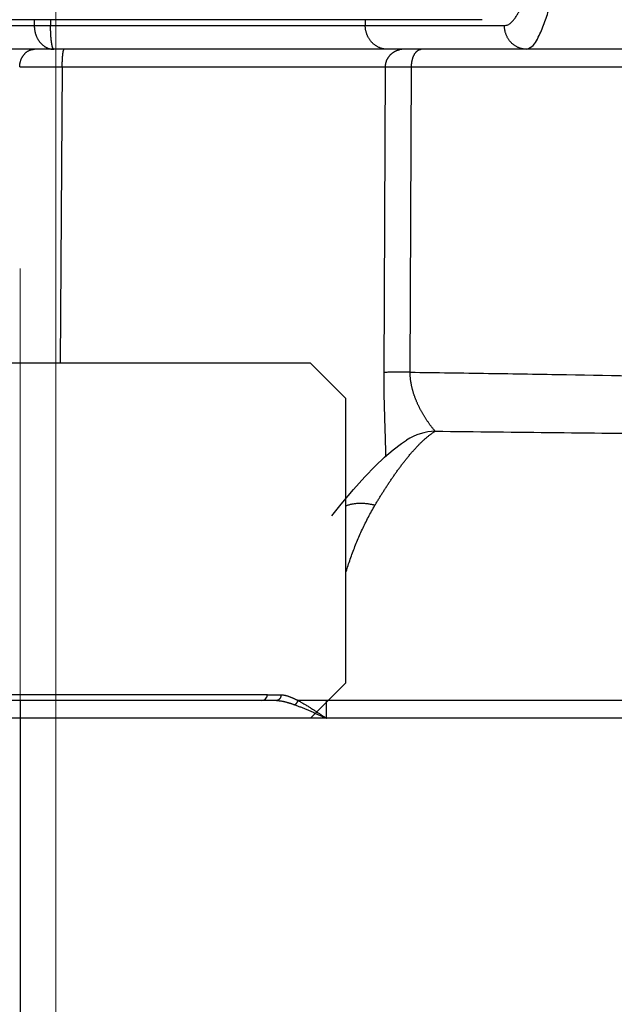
# Model space of a CAD drawing. Header units: millimetres. Extents: x 0 to 840, y 0 to 594.
# Tile 69 of 139: x 393.29 to 398.31, y 354.5 to 362.82. Entities that reach past the tile are written whole.
import ezdxf

# ---------------------------------------------------------------- set-up
doc = ezdxf.new("R2010")
doc.units = ezdxf.units.MM
doc.header["$LTSCALE"] = 0.36378
doc.linetypes.add('CENTER', pattern=[50.8, 31.75, -6.35, 6.35, -6.35])
doc.layers.add('NoLayerName_001', color=7, linetype='Continuous')
doc.styles.get("Standard").update_dxf_attribs({"font": 'txt', "bigfont": 'extfont2'})
doc.dimstyles.get("Standard").update_dxf_attribs({"dimtxt": 2.5, "dimasz": 2.5, "dimexe": 1, "dimexo": 1, "dimtad": 1, "dimdec": 3, "dimzin": 0, "dimdsep": 46, "dimtxsty": 'Standard', "dimcen": 2.5, "dimadec": 3, "dimazin": 0, "dimtfac": 0.75, "dimtdec": 3, "dimtmove": 0, "dimatfit": 3, "dimfxl": 1, "dimarcsym": 0})

# ---------------------------------------------------------------- blocks, each defined once
blk = doc.blocks.new('_OPEN30')
at = {"color": 0, "linetype": 'ByBlock', "lineweight": -2}
for p, q in [((-1, 0.267949), (0, 0)), ((0, 0), (-1, -0.267949)), ((0, 0), (-1, 0))]:
    blk.add_line(p, q, dxfattribs=at)
blk = doc.blocks.new('*D70')
at = {"layer": 'Defpoints', "color": 0}
for p in [(393.5971, 395.2247), (393.5971, 338.419), (489.1971, 324.6843)]:
    blk.add_point(p, dxfattribs=at)
at = {"layer": 'NoLayerName_001', "color": 0, "linetype": 'Continuous', "lineweight": 13}
for p, q in [((393.5971, 340.419), (393.5971, 397.2247)), ((489.1971, 326.6843), (489.1971, 397.2247)), ((486.1971, 395.2247), (396.5971, 395.2247))]:
    blk.add_line(p, q, dxfattribs=at)
at = {"layer": 'NoLayerName_001', "color": 0, "lineweight": 13, "xscale": 3, "yscale": 3, "zscale": 3, "rotation": 180}
blk.add_blockref('_OPEN30', (393.5971, 395.2247), dxfattribs=at)
at = {"layer": 'NoLayerName_001', "color": 0, "lineweight": 13, "xscale": 3, "yscale": 3, "zscale": 3}
blk.add_blockref('_OPEN30', (489.1971, 395.2247), dxfattribs=at)
at = {"layer": 'NoLayerName_001', "color": 0, "lineweight": 13, "insert": (441.3971, 400.7247), "char_height": 7, "attachment_point": 5}
blk.add_mtext('\\W0.8000;ＬＭ', dxfattribs=at)
blk = doc.blocks.new('*D71')
at = {"layer": 'Defpoints', "color": 0}
for p in [(489.1971, 408.2908), (489.1971, 338.419), (333.0971, 336.611)]:
    blk.add_point(p, dxfattribs=at)
at = {"layer": 'NoLayerName_001', "color": 0, "linetype": 'Continuous', "lineweight": 13}
for p, q in [((333.0971, 338.611), (333.0971, 410.2908)), ((489.1971, 340.419), (489.1971, 410.2908)), ((336.0971, 408.2908), (486.1971, 408.2908))]:
    blk.add_line(p, q, dxfattribs=at)
at = {"layer": 'NoLayerName_001', "color": 0, "lineweight": 13, "xscale": 3, "yscale": 3, "zscale": 3, "rotation": 180}
blk.add_blockref('_OPEN30', (333.0971, 408.2908), dxfattribs=at)
at = {"layer": 'NoLayerName_001', "color": 0, "lineweight": 13, "xscale": 3, "yscale": 3, "zscale": 3}
blk.add_blockref('_OPEN30', (489.1971, 408.2908), dxfattribs=at)
at = {"layer": 'NoLayerName_001', "color": 0, "lineweight": 13, "insert": (411.1471, 413.7908), "char_height": 7, "attachment_point": 5}
blk.add_mtext('\\W0.8000;ＬＬ', dxfattribs=at)
blk = doc.blocks.new('*D72')
at = {"layer": 'Defpoints', "color": 0}
for p in [(333.0971, 420.1604), (333.0971, 336.611), (529.1971, 287.419)]:
    blk.add_point(p, dxfattribs=at)
at = {"layer": 'NoLayerName_001', "color": 0, "linetype": 'Continuous', "lineweight": 13}
for p, q in [((333.0971, 338.611), (333.0971, 422.1604)), ((529.1971, 289.419), (529.1971, 422.1604)), ((526.1971, 420.1604), (336.0971, 420.1604))]:
    blk.add_line(p, q, dxfattribs=at)
at = {"layer": 'NoLayerName_001', "color": 0, "lineweight": 13, "xscale": 3, "yscale": 3, "zscale": 3, "rotation": 180}
blk.add_blockref('_OPEN30', (333.0971, 420.1604), dxfattribs=at)
at = {"layer": 'NoLayerName_001', "color": 0, "lineweight": 13, "xscale": 3, "yscale": 3, "zscale": 3}
blk.add_blockref('_OPEN30', (529.1971, 420.1604), dxfattribs=at)
at = {"layer": 'NoLayerName_001', "color": 0, "lineweight": 13, "insert": (431.1471, 425.6604), "char_height": 7, "attachment_point": 5}
blk.add_mtext('\\W0.8000;Ｌ', dxfattribs=at)
blk = doc.blocks.new('*D73')
at = {"layer": 'Defpoints', "color": 0}
for p in [(360.5971, 395.2247), (360.5971, 338.565), (393.5971, 338.419)]:
    blk.add_point(p, dxfattribs=at)
at = {"layer": 'NoLayerName_001', "color": 0, "linetype": 'Continuous', "lineweight": 13}
for p, q in [((360.5971, 340.565), (360.5971, 397.2247)), ((393.5971, 340.419), (393.5971, 397.2247)), ((390.5971, 395.2247), (363.5971, 395.2247))]:
    blk.add_line(p, q, dxfattribs=at)
at = {"layer": 'NoLayerName_001', "color": 0, "lineweight": 13, "xscale": 3, "yscale": 3, "zscale": 3, "rotation": 180}
blk.add_blockref('_OPEN30', (360.5971, 395.2247), dxfattribs=at)
at = {"layer": 'NoLayerName_001', "color": 0, "lineweight": 13, "xscale": 3, "yscale": 3, "zscale": 3}
blk.add_blockref('_OPEN30', (393.5971, 395.2247), dxfattribs=at)
at = {"layer": 'NoLayerName_001', "color": 0, "lineweight": 13, "insert": (377.0971, 400.7247), "char_height": 7, "attachment_point": 5}
blk.add_mtext('\\W0.8000;33', dxfattribs=at)

msp = doc.modelspace()

# ---------------------------------------------------------------- linework, layer by layer
at = {"layer": 'NoLayerName_001', "color": 7, "linetype": 'Continuous', "lineweight": 25}
for p, q in [((397.1964, 362.819), (389.3946, 362.819)), ((415.1971, 362.569), (391.4459, 362.569)), ((395.7466, 359.919), (390.8466, 359.919)), ((396.0466, 359.619), (395.7466, 359.919)), ((396.0466, 357.219), (396.0466, 359.619)), ((396.5582, 359.269), (396.5575, 359.2686)), ((395.9287, 358.6285), (395.9285, 358.6282)), ((395.7466, 356.919), (396.0466, 357.219)), ((395.4599, 357.069), (390.3471, 357.069)), ((416.1971, 356.919), (390.1971, 356.919)), ((395.7466, 356.919), (390.8466, 356.919))]:
    msp.add_line(p, q, dxfattribs=at)
at = {"layer": 'NoLayerName_001', "color": 8, "linetype": 'Continuous', "lineweight": 25}
for p, q in [((393.4147, 362.819), (393.4147, 362.769)), ((393.5524, 362.819), (393.5523, 362.7689)), ((396.2101, 362.819), (396.2101, 362.769)), ((391.3971, 362.769), (397.3852, 362.769)), ((393.2915, 362.4203), (393.6508, 362.4198)), ((393.6508, 362.4198), (393.6343, 359.919)), ((393.6508, 362.4198), (396.3804, 362.4198)), ((396.3687, 359.84), (396.3804, 362.4198)), ((396.5886, 359.8418), (396.6, 362.4203)), ((396.6, 362.4203), (409.7941, 362.4203)), ((390.9654, 357.1188), (395.3837, 357.1188)), ((393.2976, 352.419), (393.2976, 357.069)), ((395.8829, 357.069), (395.6403, 357.07)), ((395.8819, 356.919), (395.8829, 357.069)), ((410.4966, 357.069), (395.8829, 357.069))]:
    msp.add_line(p, q, dxfattribs=at)
at = {"layer": 'NoLayerName_001', "color": 8, "linetype": 'CENTER', "lineweight": 13}
msp.add_line((393.2966, 354.5976), (393.2966, 360.7191), dxfattribs=at)
at = {"layer": 'NoLayerName_001', "color": 7, "linetype": 'Continuous', "lineweight": 25}
msp.add_lwpolyline([(395.9285, 358.6282), (396.0075, 358.7281), (396.1109, 358.8514), (396.2063, 358.9577), (396.2937, 359.0482), (396.3731, 359.1238), (396.4459, 359.1869), (396.515, 359.2398), (396.5582, 359.269)], dxfattribs=at)
at = {"layer": 'NoLayerName_001', "color": 8, "linetype": 'Continuous', "lineweight": 25}
for centre, radius, start, end in [((396.5296, 362.4207), 0.1483, 90.04989, 101.31366), ((396.8153, 358.8624), 0.4811, 91.68127, 122.30619)]:
    msp.add_arc(centre, radius, start, end, dxfattribs=at)
at = {"layer": 'NoLayerName_001', "color": 7, "linetype": 'Continuous', "lineweight": 25}
msp.add_arc((395.3337, 357.119), 0.05, 270.00005, 358.43105, dxfattribs=at)
at = {"layer": 'NoLayerName_001', "color": 8, "linetype": 'Continuous', "lineweight": 25}
for points, knots in [([(397.5732, 362.569), (397.5914, 362.5802), (397.6333, 362.5965), (397.6633, 362.6564), (397.6922, 362.7128), (397.716, 362.7727), (397.7378, 362.8329), (397.7576, 362.894), (397.7758, 362.9554), (397.793, 363.0172), (397.8091, 363.0793), (397.8243, 363.1416), (397.8387, 363.2042), (397.8524, 363.2668), (397.8655, 363.3296), (397.8781, 363.3925), (397.8901, 363.4555), (397.9017, 363.5186), (397.9128, 363.5818), (397.9235, 363.645), (397.9339, 363.7083), (397.9439, 363.7716), (397.9536, 363.835), (397.9629, 363.8985), (397.972, 363.962), (397.9808, 364.0255), (397.9893, 364.0891), (397.9975, 364.1527), (398.0056, 364.2163), (398.0134, 364.2799), (398.0209, 364.3436), (398.0283, 364.4073), (398.0354, 364.4711), (398.0424, 364.5348), (398.0491, 364.5986), (398.0557, 364.6624), (398.0621, 364.7262), (398.0684, 364.79), (398.0744, 364.8539), (398.0803, 364.9177), (398.0841, 364.9603), (398.086, 364.9816)], [0, 0, 0, 0, 0.064076, 0.127931, 0.192181, 0.256277, 0.320424, 0.384562, 0.448701, 0.512836, 0.576975, 0.641121, 0.705273, 0.769426, 0.833572, 0.897711, 0.961846, 1.025978, 1.09011, 1.154242, 1.218374, 1.282506, 1.346639, 1.410773, 1.474907, 1.539041, 1.603173, 1.667306, 1.731438, 1.795569, 1.859701, 1.923833, 1.987964, 2.052096, 2.116227, 2.180359, 2.244491, 2.308622, 2.372754, 2.436885, 2.501016, 2.501016, 2.501016, 2.501016]), ([(397.3852, 362.769), (397.395, 362.7713), (397.4156, 362.7733), (397.4402, 362.7924), (397.4611, 362.814), (397.479, 362.8384), (397.495, 362.864), (397.5095, 362.8904), (397.5228, 362.9175), (397.5351, 362.9451), (397.5467, 362.9729), (397.5577, 363.001), (397.568, 363.0294), (397.5779, 363.0578), (397.5873, 363.0865), (397.5964, 363.1152), (397.6051, 363.1441), (397.6135, 363.1731), (397.6216, 363.2021), (397.6294, 363.2312), (397.637, 363.2604), (397.6444, 363.2896), (397.6516, 363.3189), (397.6586, 363.3483), (397.6654, 363.3776), (397.672, 363.407), (397.6785, 363.4365), (397.6848, 363.466), (397.6909, 363.4955), (397.6969, 363.5251), (397.7028, 363.5546), (397.7086, 363.5842), (397.7142, 363.6138), (397.7198, 363.6435), (397.7252, 363.6731), (397.7305, 363.7028), (397.7358, 363.7325), (397.7409, 363.7622), (397.7459, 363.792), (397.7509, 363.8217), (397.7541, 363.8415), (397.7557, 363.8515)], [0, 0, 0, 0, 0.030125, 0.060288, 0.090454, 0.120614, 0.150775, 0.180931, 0.211107, 0.241296, 0.271469, 0.301626, 0.331776, 0.361926, 0.392076, 0.422229, 0.452383, 0.482537, 0.51269, 0.542841, 0.572992, 0.603143, 0.633293, 0.663444, 0.693594, 0.723746, 0.753899, 0.784052, 0.814206, 0.84436, 0.874514, 0.904668, 0.934821, 0.964973, 0.995124, 1.025275, 1.055426, 1.085576, 1.115726, 1.145877, 1.176027, 1.176027, 1.176027, 1.176027]), ([(393.4147, 362.769), (393.4147, 362.7663), (393.4147, 362.7609), (393.4152, 362.7528), (393.4159, 362.7447), (393.4168, 362.7366), (393.4181, 362.7285), (393.4196, 362.7205), (393.4214, 362.7125), (393.4235, 362.7046), (393.4259, 362.6968), (393.4285, 362.6891), (393.4314, 362.6815), (393.4346, 362.674), (393.438, 362.6666), (393.4418, 362.6593), (393.4458, 362.6522), (393.4501, 362.6453), (393.4547, 362.6386), (393.4596, 362.632), (393.4647, 362.6257), (393.4701, 362.6196), (393.4758, 362.6137), (393.4818, 362.6082), (393.488, 362.6029), (393.4945, 362.5979), (393.5013, 362.5933), (393.5083, 362.589), (393.5155, 362.5851), (393.5228, 362.5816), (393.5303, 362.5784), (393.5355, 362.5767), (393.5381, 362.5758)], [0, 0, 0, 0, 0.0081302, 0.016269, 0.0244152, 0.0325673, 0.0407238, 0.0488835, 0.057045, 0.0652069, 0.0733682, 0.0815275, 0.089684, 0.0978373, 0.1059881, 0.1141374, 0.1222874, 0.1304409, 0.1385992, 0.1467598, 0.1549209, 0.1630817, 0.1712431, 0.1794072, 0.1875779, 0.195759, 0.2039461, 0.2121324, 0.2203118, 0.2284793, 0.236631, 0.244765, 0.244765, 0.244765, 0.244765]), ([(393.5805, 362.569), (393.5788, 362.5701), (393.575, 362.5717), (393.5723, 362.5773), (393.5701, 362.5827), (393.5685, 362.5882), (393.5669, 362.5938), (393.5656, 362.5995), (393.5643, 362.6052), (393.5632, 362.611), (393.5622, 362.6168), (393.5613, 362.6227), (393.5604, 362.6285), (393.5596, 362.6344), (393.5589, 362.6402), (393.5582, 362.6461), (393.5576, 362.6519), (393.5571, 362.6577), (393.5565, 362.6636), (393.556, 362.6694), (393.5556, 362.6752), (393.5552, 362.6811), (393.5548, 362.6869), (393.5545, 362.6927), (393.5541, 362.6986), (393.5539, 362.7044), (393.5536, 362.7103), (393.5533, 362.7161), (393.5531, 362.722), (393.5529, 362.7278), (393.5528, 362.7337), (393.5526, 362.7396), (393.5525, 362.7454), (393.5524, 362.7513), (393.5524, 362.7572), (393.5523, 362.763), (393.5523, 362.7669), (393.5523, 362.7689)], [0, 0, 0, 0, 0.0058321, 0.0119408, 0.0177098, 0.0234569, 0.0292516, 0.0350889, 0.0409615, 0.0468608, 0.0527767, 0.0586984, 0.0646142, 0.0705154, 0.0764028, 0.0822786, 0.0881447, 0.0940029, 0.0998553, 0.1057034, 0.1115491, 0.1173939, 0.1232395, 0.1290873, 0.1349386, 0.1407931, 0.1466504, 0.1525101, 0.1583718, 0.1642349, 0.1700991, 0.175964, 0.181829, 0.1876938, 0.1935579, 0.1994207, 0.205282, 0.205282, 0.205282, 0.205282]), ([(396.398, 362.569), (396.3947, 362.5691), (396.3879, 362.5692), (396.3778, 362.5702), (396.3678, 362.5716), (396.3578, 362.5737), (396.348, 362.5763), (396.3383, 362.5794), (396.3288, 362.5831), (396.3195, 362.5873), (396.3105, 362.592), (396.3017, 362.5972), (396.2933, 362.6029), (396.2852, 362.609), (396.2774, 362.6155), (396.27, 362.6225), (396.263, 362.6298), (396.2563, 362.6375), (396.2501, 362.6455), (396.2443, 362.6538), (396.239, 362.6625), (396.234, 362.6713), (396.2295, 362.6805), (396.2255, 362.6898), (396.2219, 362.6993), (396.2188, 362.709), (396.2161, 362.7188), (396.2139, 362.7287), (396.2122, 362.7388), (396.211, 362.7488), (396.2102, 362.7589), (396.2102, 362.7657), (396.2101, 362.769)], [0, 0, 0, 0, 0.0101052, 0.020238, 0.0303941, 0.0405683, 0.0507538, 0.0609437, 0.0711307, 0.0813088, 0.0914782, 0.1016418, 0.1118013, 0.1219574, 0.1321102, 0.1422591, 0.1524037, 0.1625453, 0.172688, 0.1828343, 0.1929859, 0.2031433, 0.2133062, 0.2234736, 0.233644, 0.2438154, 0.2539846, 0.264148, 0.274302, 0.2844424, 0.2945656, 0.3046681, 0.3046681, 0.3046681, 0.3046681]), ([(397.5732, 362.569), (397.5698, 362.5691), (397.5631, 362.5692), (397.553, 362.5702), (397.5429, 362.5716), (397.533, 362.5737), (397.5231, 362.5763), (397.5134, 362.5794), (397.5039, 362.5831), (397.4946, 362.5873), (397.4856, 362.592), (397.4769, 362.5972), (397.4684, 362.6029), (397.4603, 362.609), (397.4526, 362.6155), (397.4451, 362.6225), (397.4381, 362.6298), (397.4315, 362.6375), (397.4253, 362.6455), (397.4195, 362.6538), (397.4141, 362.6625), (397.4092, 362.6713), (397.4047, 362.6805), (397.4006, 362.6898), (397.397, 362.6993), (397.3939, 362.709), (397.3913, 362.7188), (397.3891, 362.7287), (397.3874, 362.7388), (397.3862, 362.7488), (397.3854, 362.7589), (397.3853, 362.7657), (397.3852, 362.769)], [0, 0, 0, 0, 0.0101052, 0.020238, 0.0303941, 0.0405683, 0.0507538, 0.0609437, 0.0711307, 0.0813088, 0.0914782, 0.1016418, 0.1118013, 0.1219574, 0.1321102, 0.1422591, 0.1524037, 0.1625453, 0.172688, 0.1828343, 0.1929859, 0.2031433, 0.2133062, 0.2234736, 0.233644, 0.2438154, 0.2539846, 0.264148, 0.274302, 0.2844424, 0.2945656, 0.3046681, 0.3046681, 0.3046681, 0.3046681]), ([(393.2915, 362.4203), (393.2916, 362.4227), (393.2916, 362.4275), (393.2921, 362.4346), (393.2929, 362.4417), (393.2939, 362.4488), (393.2953, 362.4558), (393.2969, 362.4628), (393.2988, 362.4697), (393.301, 362.4765), (393.3035, 362.4833), (393.3063, 362.4899), (393.3093, 362.4964), (393.3127, 362.5027), (393.3163, 362.5089), (393.3202, 362.5148), (393.3244, 362.5206), (393.3289, 362.5262), (393.3337, 362.5315), (393.3388, 362.5366), (393.3441, 362.5414), (393.3497, 362.5459), (393.3555, 362.5501), (393.3616, 362.5539), (393.3679, 362.5574), (393.3744, 362.5604), (393.3812, 362.563), (393.388, 362.5652), (393.395, 362.5669), (393.4021, 362.5681), (393.4092, 362.5689), (393.414, 362.569), (393.4164, 362.569)], [0, 0, 0, 0, 0.0071276, 0.0142669, 0.0214153, 0.0285705, 0.0357304, 0.0428934, 0.0500581, 0.0572236, 0.0643896, 0.0715544, 0.0787165, 0.0858752, 0.093031, 0.1001852, 0.1073404, 0.1145006, 0.1216685, 0.1288401, 0.1360117, 0.1431817, 0.1503506, 0.1575214, 0.1647002, 0.1718937, 0.1790975, 0.1863022, 0.1934989, 0.2006798, 0.2078387, 0.2149719, 0.2149719, 0.2149719, 0.2149719]), ([(393.5381, 362.5758), (393.539, 362.5755), (393.5408, 362.5749), (393.5436, 362.5741), (393.5463, 362.5734), (393.5491, 362.5727), (393.5519, 362.5721), (393.5548, 362.5715), (393.5576, 362.571), (393.5604, 362.5705), (393.5633, 362.5702), (393.5661, 362.5698), (393.569, 362.5695), (393.5719, 362.5693), (393.5747, 362.5692), (393.5776, 362.5691), (393.5795, 362.5691), (393.5805, 362.569)], [0, 0, 0, 0, 0.00286416, 0.00573257, 0.00860449, 0.01147918, 0.01435595, 0.01723409, 0.02011293, 0.02299182, 0.02587013, 0.02874728, 0.0316227, 0.03449586, 0.03736628, 0.04023353, 0.04309722, 0.04309722, 0.04309722, 0.04309722]), ([(393.663, 362.5631), (393.6636, 362.5643), (393.6644, 362.567), (393.6668, 362.5683), (393.6678, 362.569)], [0, 0, 0, 0, 0.004049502, 0.007812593, 0.007812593, 0.007812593, 0.007812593]), ([(396.3804, 362.4198), (396.3805, 362.4221), (396.3805, 362.4266), (396.3811, 362.4334), (396.3819, 362.4402), (396.383, 362.447), (396.3844, 362.4536), (396.3861, 362.4603), (396.3881, 362.4668), (396.3904, 362.4732), (396.393, 362.4796), (396.3959, 362.4858), (396.3991, 362.4918), (396.4025, 362.4977), (396.4062, 362.5035), (396.4102, 362.509), (396.4144, 362.5144), (396.4188, 362.5196), (396.4235, 362.5246), (396.4284, 362.5293), (396.4335, 362.5339), (396.4388, 362.5382), (396.4443, 362.5422), (396.45, 362.546), (396.4559, 362.5495), (396.4619, 362.5528), (396.468, 362.5558), (396.4743, 362.5584), (396.4807, 362.5608), (396.4872, 362.5629), (396.4938, 362.5647), (396.4983, 362.5657), (396.5005, 362.5662)], [0, 0, 0, 0, 0.0068031, 0.0136188, 0.0204446, 0.0272779, 0.0341159, 0.040956, 0.0477957, 0.0546328, 0.0614667, 0.0682982, 0.0751276, 0.0819554, 0.0887819, 0.0956075, 0.1024327, 0.1092582, 0.1160844, 0.1229115, 0.1297397, 0.1365694, 0.1434008, 0.1502348, 0.157072, 0.1639121, 0.170753, 0.177592, 0.1844264, 0.1912532, 0.1980696, 0.204873, 0.204873, 0.204873, 0.204873]), ([(396.6, 362.4203), (396.6, 362.4221), (396.6001, 362.4256), (396.6003, 362.4309), (396.6005, 362.4362), (396.6009, 362.4414), (396.6014, 362.4467), (396.602, 362.452), (396.6027, 362.4572), (396.6035, 362.4624), (396.6045, 362.4676), (396.6055, 362.4728), (396.6067, 362.478), (396.608, 362.4831), (396.6093, 362.4883), (396.6109, 362.4933), (396.6125, 362.4984), (396.6143, 362.5033), (396.6162, 362.5083), (396.6183, 362.5131), (396.6206, 362.5179), (396.623, 362.5226), (396.6255, 362.5272), (396.6283, 362.5318), (396.6312, 362.5362), (396.6343, 362.5405), (396.6376, 362.5446), (396.6411, 362.5485), (396.6448, 362.5523), (396.6488, 362.5558), (396.6531, 362.559), (396.6577, 362.5618), (396.6625, 362.5643), (396.6675, 362.5663), (396.6726, 362.5678), (396.6779, 362.5689), (396.6814, 362.5689), (396.6832, 362.569)], [0, 0, 0, 0, 0.0052764, 0.0105549, 0.0158354, 0.0211177, 0.0264017, 0.0316875, 0.0369752, 0.0422649, 0.0475569, 0.0528517, 0.0581497, 0.0634508, 0.0687527, 0.0740534, 0.0793513, 0.0846454, 0.0899355, 0.095222, 0.100506, 0.1057893, 0.1110746, 0.1163616, 0.1216463, 0.1269259, 0.1321997, 0.1374699, 0.1427443, 0.1480394, 0.1533802, 0.1587709, 0.1641785, 0.1695734, 0.1749343, 0.1802526, 0.1855351, 0.1855351, 0.1855351, 0.1855351]), ([(393.6508, 362.4198), (393.6508, 362.4211), (393.6508, 362.4236), (393.6508, 362.4274), (393.6508, 362.4312), (393.6508, 362.435), (393.6509, 362.4388), (393.651, 362.4426), (393.651, 362.4464), (393.6511, 362.4502), (393.6512, 362.454), (393.6513, 362.4578), (393.6515, 362.4616), (393.6516, 362.4654), (393.6517, 362.4692), (393.6519, 362.473), (393.6521, 362.4768), (393.6523, 362.4806), (393.6525, 362.4844), (393.6527, 362.4882), (393.6529, 362.492), (393.6532, 362.4958), (393.6534, 362.4996), (393.6537, 362.5034), (393.654, 362.5072), (393.6543, 362.5109), (393.6547, 362.5147), (393.6551, 362.5185), (393.6554, 362.5223), (393.6559, 362.526), (393.6563, 362.5298), (393.6568, 362.5336), (393.6573, 362.5373), (393.6579, 362.5411), (393.6585, 362.5449), (393.6592, 362.5486), (393.66, 362.5524), (393.6609, 362.556), (393.6618, 362.5596), (393.6626, 362.5619), (393.663, 362.5631)], [0, 0, 0, 0, 0.0037988, 0.0075972, 0.0113955, 0.0151935, 0.0189915, 0.0227896, 0.0265878, 0.0303862, 0.0341849, 0.037984, 0.0417837, 0.045584, 0.049385, 0.0531868, 0.0569896, 0.0607934, 0.0645978, 0.0684025, 0.072207, 0.0760111, 0.0798142, 0.0836161, 0.0874163, 0.0912147, 0.0950108, 0.0988043, 0.1025951, 0.1063827, 0.1101684, 0.1139567, 0.117753, 0.1215629, 0.1253924, 0.1292347, 0.1330573, 0.1368252, 0.1405106, 0.1442292, 0.1442292, 0.1442292, 0.1442292]), ([(396.3804, 362.4198), (396.3841, 362.4199), (396.3914, 362.42), (396.4024, 362.4201), (396.4134, 362.4202), (396.4792, 362.4203), (396.5415, 362.4203), (396.6, 362.4203)], [0, 0, 0, 0, 0.0109794, 0.0219588, 0.0329383, 0.0439181, 0.2195921, 0.2195921, 0.2195921, 0.2195921]), ([(396.3833, 359.1323), (396.3833, 359.1418), (396.3832, 359.1606), (396.3828, 359.189), (396.3823, 359.2173), (396.3816, 359.2456), (396.3806, 359.2833), (396.3782, 359.3588), (396.3753, 359.4437), (396.3731, 359.5191), (396.3721, 359.5569), (396.3714, 359.5852), (396.3708, 359.6135), (396.3702, 359.6418), (396.3697, 359.6701), (396.3693, 359.6984), (396.369, 359.7268), (396.3688, 359.7551), (396.3687, 359.7834), (396.3686, 359.8117), (396.3687, 359.8306), (396.3687, 359.84)], [0, 0, 0, 0, 0.0283135, 0.0566273, 0.084942, 0.1132576, 0.1415732, 0.198202, 0.3397706, 0.3964021, 0.4247185, 0.4530349, 0.4813513, 0.5096674, 0.5379832, 0.5662985, 0.5946134, 0.6229278, 0.6512419, 0.6795557, 0.7078694, 0.7078694, 0.7078694, 0.7078694]), ([(396.5886, 359.8418), (396.5691, 359.8417), (396.5324, 359.8417), (396.4885, 359.8416), (396.4591, 359.8414), (396.442, 359.8413), (396.42, 359.8411), (396.4005, 359.8408), (396.3834, 359.8406), (396.376, 359.8404), (396.3712, 359.8401), (396.3687, 359.84)], [0, 0, 0, 0, 0.0586492, 0.1099691, 0.1319629, 0.1466245, 0.1612853, 0.1979431, 0.2052766, 0.2126084, 0.2199387, 0.2199387, 0.2199387, 0.2199387]), ([(396.5886, 359.8418), (396.8089, 359.8386), (397.2495, 359.8326), (398.4977, 359.8115), (399.6724, 359.787), (400.7738, 359.7698), (401.2144, 359.764), (401.6549, 359.7594), (402.0955, 359.7563), (402.4627, 359.7549), (402.7565, 359.7546), (402.9768, 359.7548), (403.1236, 359.7552), (403.1971, 359.7554)], [0, 0, 0, 0, 0.66091, 1.32182, 3.745156, 4.185763, 4.62637, 5.066979, 5.507589, 5.9482, 6.168505, 6.388809, 6.609112, 6.609112, 6.609112, 6.609112]), ([(396.6023, 359.721), (396.6015, 359.7246), (396.6, 359.7318), (396.5979, 359.7427), (396.5961, 359.7536), (396.5944, 359.7646), (396.5929, 359.7755), (396.5917, 359.7865), (396.5906, 359.7976), (396.5898, 359.8086), (396.5892, 359.8196), (396.5888, 359.8307), (396.5887, 359.8381), (396.5887, 359.8418)], [0, 0, 0, 0, 0.0110675, 0.0221385, 0.0332121, 0.0442869, 0.0553615, 0.0664348, 0.0775057, 0.0885733, 0.099637, 0.1106959, 0.1217496, 0.1217496, 0.1217496, 0.1217496]), ([(396.8012, 359.3433), (396.7985, 359.3458), (396.7931, 359.3508), (396.786, 359.3593), (396.779, 359.3679), (396.7722, 359.3766), (396.7655, 359.3854), (396.7589, 359.3942), (396.7524, 359.4032), (396.746, 359.4122), (396.7397, 359.4213), (396.7335, 359.4305), (396.7274, 359.4397), (396.7214, 359.4489), (396.7155, 359.4583), (396.7096, 359.4677), (396.7039, 359.4771), (396.6982, 359.4866), (396.6927, 359.4962), (396.6872, 359.5058), (396.6819, 359.5154), (396.6766, 359.5252), (396.6715, 359.535), (396.6665, 359.5448), (396.6616, 359.5547), (396.6568, 359.5647), (396.6521, 359.5747), (396.6476, 359.5848), (396.6432, 359.5949), (396.6389, 359.6051), (396.6348, 359.6154), (396.6308, 359.6257), (396.627, 359.6361), (396.6233, 359.6465), (396.6198, 359.657), (396.6164, 359.6675), (396.6132, 359.6781), (396.6102, 359.6888), (396.6074, 359.6995), (396.6047, 359.7102), (396.6031, 359.7174), (396.6023, 359.721)], [0, 0, 0, 0, 0.0110413, 0.0221176, 0.0331957, 0.0442519, 0.0552956, 0.0663365, 0.0773823, 0.0884332, 0.0994877, 0.1105439, 0.1215999, 0.1326543, 0.1437074, 0.1547594, 0.165811, 0.1768625, 0.1879146, 0.1989674, 0.2100207, 0.2210744, 0.2321283, 0.2431827, 0.2542375, 0.2652931, 0.2763491, 0.2874053, 0.2984614, 0.3095174, 0.3205734, 0.3316296, 0.3426865, 0.3537446, 0.3648035, 0.3758628, 0.3869226, 0.3979828, 0.4090439, 0.4201063, 0.4311707, 0.4311707, 0.4311707, 0.4311707]), ([(396.6358, 359.2012), (396.6383, 359.2039), (396.6432, 359.2092), (396.6507, 359.2171), (396.6583, 359.225), (396.666, 359.2328), (396.6737, 359.2406), (396.6815, 359.2482), (396.6894, 359.2558), (396.6973, 359.2633), (396.7054, 359.2707), (396.7135, 359.278), (396.7217, 359.2852), (396.7301, 359.2923), (396.7385, 359.2993), (396.7471, 359.3062), (396.7557, 359.3128), (396.7645, 359.3194), (396.7735, 359.3257), (396.7825, 359.3318), (396.7917, 359.3377), (396.798, 359.3414), (396.8012, 359.3432)], [0, 0, 0, 0, 0.0109284, 0.0218576, 0.0327873, 0.0437175, 0.0546483, 0.0655799, 0.0765126, 0.0874472, 0.0983843, 0.109325, 0.1202704, 0.1312218, 0.1421775, 0.1531331, 0.1640853, 0.1750317, 0.1859713, 0.1969043, 0.2078325, 0.2187592, 0.2187592, 0.2187592, 0.2187592]), ([(396.8012, 359.3432), (397.4834, 359.336), (398.4214, 359.3248), (399.6153, 359.315), (400.3828, 359.3105), (401.2356, 359.3075), (402.1737, 359.306), (402.8559, 359.3067), (403.1971, 359.3068)], [0, 0, 0, 0, 2.046738, 2.814265, 3.581791, 4.349319, 5.372691, 6.396062, 6.396062, 6.396062, 6.396062]), ([(396.2915, 358.7177), (396.2966, 358.7262), (396.3067, 358.7432), (396.322, 358.7686), (396.3376, 358.794), (396.3533, 358.8192), (396.3692, 358.8443), (396.3853, 358.8693), (396.4016, 358.8942), (396.4181, 358.9189), (396.4348, 358.9435), (396.4517, 358.968), (396.4688, 358.9923), (396.4861, 359.0165), (396.5037, 359.0404), (396.5216, 359.0642), (396.5398, 359.0878), (396.5582, 359.1111), (396.577, 359.1341), (396.5962, 359.1568), (396.6157, 359.1793), (396.6291, 359.1938), (396.6358, 359.2012)], [0, 0, 0, 0, 0.029717, 0.0594351, 0.089154, 0.1188738, 0.1485947, 0.178317, 0.2080412, 0.2377682, 0.2674988, 0.2972342, 0.3269758, 0.3567247, 0.3864774, 0.4162289, 0.4459756, 0.4757149, 0.5054458, 0.5351687, 0.5648858, 0.5946009, 0.5946009, 0.5946009, 0.5946009]), ([(396.2915, 358.7177), (396.2872, 358.7187), (396.2787, 358.7208), (396.2658, 358.7235), (396.2529, 358.7259), (396.2399, 358.728), (396.2269, 358.7298), (396.2138, 358.7312), (396.2007, 358.7322), (396.1875, 358.7329), (396.1743, 358.7332), (396.1612, 358.7331), (396.148, 358.7326), (396.1349, 358.7317), (396.1218, 358.7304), (396.1087, 358.7285), (396.0958, 358.7262), (396.0829, 358.7235), (396.0701, 358.7202), (396.058, 358.7166), (396.0502, 358.7138), (396.0466, 358.7126)], [0, 0, 0, 0, 0.0131368, 0.0262835, 0.0394372, 0.0525954, 0.0657564, 0.0789195, 0.0920845, 0.1052522, 0.1184241, 0.1315988, 0.1447726, 0.1579432, 0.1711097, 0.1842729, 0.1974355, 0.2106021, 0.2237781, 0.2369611, 0.2485498, 0.2485498, 0.2485498, 0.2485498]), ([(396.0466, 358.1525), (396.0511, 358.1667), (396.0613, 358.1992), (396.0783, 358.2496), (396.0975, 358.3035), (396.1177, 358.3571), (396.139, 358.4102), (396.1614, 358.4629), (396.185, 358.5151), (396.2097, 358.5668), (396.2356, 358.6178), (396.2627, 358.6682), (396.282, 358.7011), (396.2915, 358.7177)], [0, 0, 0, 0, 0.0449341, 0.1021616, 0.1593937, 0.2166354, 0.2738933, 0.3311653, 0.3884371, 0.4456968, 0.5029371, 0.5601552, 0.6173535, 0.6173535, 0.6173535, 0.6173535]), ([(395.3837, 357.1177), (395.3843, 357.1176), (395.3854, 357.1176), (395.3872, 357.1175), (395.389, 357.1175), (395.3907, 357.1175), (395.3925, 357.1175), (395.3948, 357.1174), (395.3984, 357.1174), (395.4037, 357.1174), (395.4178, 357.1173), (395.4496, 357.1172), (395.479, 357.1172), (395.4984, 357.1172)], [0, 0, 0, 0, 0.0017754, 0.0035096, 0.0053095, 0.0070648, 0.0088213, 0.0105891, 0.0141247, 0.0194173, 0.0264795, 0.0564916, 0.1147495, 0.1147495, 0.1147495, 0.1147495]), ([(395.4984, 357.1172), (395.4984, 357.1164), (395.4983, 357.1149), (395.4981, 357.1127), (395.4979, 357.1104), (395.4975, 357.1082), (395.4971, 357.106), (395.4966, 357.1038), (395.496, 357.1016), (395.4953, 357.0994), (395.4946, 357.0973), (395.4938, 357.0952), (395.4929, 357.0931), (395.4919, 357.0911), (395.4908, 357.0891), (395.4896, 357.0872), (395.4884, 357.0853), (395.487, 357.0835), (395.4856, 357.0817), (395.484, 357.08), (395.4824, 357.0784), (395.4807, 357.0769), (395.4789, 357.0755), (395.4771, 357.0743), (395.4751, 357.0731), (395.4731, 357.0721), (395.471, 357.0712), (395.4689, 357.0704), (395.4667, 357.0698), (395.4644, 357.0694), (395.4622, 357.0691), (395.4607, 357.0691), (395.4599, 357.069)], [0, 0, 0, 0, 0.00225271, 0.00450826, 0.0067661, 0.00902577, 0.01128684, 0.01354899, 0.01581197, 0.01807568, 0.02034005, 0.02260447, 0.0248681, 0.02713048, 0.02939156, 0.03165173, 0.0339119, 0.03617347, 0.03843808, 0.04070485, 0.04297206, 0.04523877, 0.04750495, 0.04977164, 0.05204104, 0.05431629, 0.05659658, 0.05887766, 0.06115565, 0.06342747, 0.06569109, 0.06794589, 0.06794589, 0.06794589, 0.06794589]), ([(395.4984, 357.1172), (395.5009, 357.1171), (395.5059, 357.1171), (395.5134, 357.1164), (395.5209, 357.1154), (395.5283, 357.1141), (395.5357, 357.1125), (395.543, 357.1106), (395.5503, 357.1084), (395.5576, 357.1061), (395.5647, 357.1037), (395.5718, 357.1011), (395.5789, 357.0984), (395.5859, 357.0955), (395.5928, 357.0926), (395.5997, 357.0896), (395.6066, 357.0865), (395.6134, 357.0834), (395.6202, 357.0801), (395.6269, 357.0768), (395.6336, 357.0735), (395.6381, 357.0712), (395.6403, 357.07)], [0, 0, 0, 0, 0.0075146, 0.0150285, 0.0225535, 0.0300963, 0.0376591, 0.0452399, 0.0528332, 0.0604306, 0.068021, 0.0755932, 0.0831473, 0.0906868, 0.0982153, 0.1057358, 0.113251, 0.1207632, 0.1282746, 0.135787, 0.143302, 0.1508209, 0.1508209, 0.1508209, 0.1508209]), ([(395.4599, 357.069), (395.4626, 357.069), (395.468, 357.069), (395.476, 357.0685), (395.484, 357.0677), (395.492, 357.0668), (395.5, 357.0655), (395.5079, 357.0641), (395.5159, 357.0625), (395.5238, 357.0608), (395.5316, 357.0589), (395.5394, 357.0569), (395.5472, 357.0548), (395.555, 357.0526), (395.5627, 357.0503), (395.5704, 357.0479), (395.5781, 357.0455), (395.5857, 357.043), (395.5933, 357.0404), (395.6009, 357.0378), (395.6085, 357.0351), (395.6136, 357.0333), (395.6161, 357.0324)], [0, 0, 0, 0, 0.0080432, 0.0160864, 0.0241354, 0.0321936, 0.0402621, 0.0483402, 0.0564253, 0.0645134, 0.0725991, 0.0806761, 0.0887427, 0.0968008, 0.1048525, 0.1128994, 0.1209432, 0.1289851, 0.1370264, 0.1450681, 0.1531111, 0.1611561, 0.1611561, 0.1611561, 0.1611561]), ([(395.6403, 357.07), (395.6401, 357.0693), (395.6395, 357.0679), (395.6387, 357.0659), (395.6378, 357.0638), (395.6369, 357.0617), (395.6359, 357.0597), (395.6349, 357.0577), (395.6338, 357.0557), (395.6327, 357.0537), (395.6316, 357.0517), (395.6304, 357.0498), (395.6292, 357.0479), (395.6279, 357.046), (395.6266, 357.0441), (395.6253, 357.0423), (395.6239, 357.0406), (395.6224, 357.0388), (395.6209, 357.0371), (395.6194, 357.0355), (395.6178, 357.0339), (395.6166, 357.0329), (395.6161, 357.0324)], [0, 0, 0, 0, 0.00224832, 0.00449573, 0.00674402, 0.0089949, 0.01124997, 0.01351059, 0.01577619, 0.01804527, 0.02031639, 0.0225883, 0.02485986, 0.02713012, 0.02939831, 0.03166382, 0.03392628, 0.03618551, 0.0384416, 0.04069486, 0.04294589, 0.04519554, 0.04519554, 0.04519554, 0.04519554]), ([(395.6161, 357.0324), (395.6206, 357.0307), (395.6297, 357.0275), (395.6432, 357.0223), (395.6567, 357.0171), (395.6701, 357.0118), (395.6835, 357.0064), (395.6969, 357.0009), (395.7102, 356.9953), (395.7235, 356.9896), (395.7368, 356.9839), (395.75, 356.9781), (395.7633, 356.9723), (395.7765, 356.9665), (395.7897, 356.9606), (395.8073, 356.9528), (395.8337, 356.9409), (395.86, 356.929), (395.8775, 356.921), (395.8819, 356.919)], [0, 0, 0, 0, 0.0144524, 0.0289047, 0.0433576, 0.0578116, 0.0722668, 0.0867232, 0.1011804, 0.1156381, 0.1300957, 0.1445524, 0.1590078, 0.173462, 0.1879154, 0.2023681, 0.2312723, 0.2746283, 0.2890808, 0.2890808, 0.2890808, 0.2890808]), ([(395.6403, 357.07), (395.6445, 357.0678), (395.6529, 357.0633), (395.6654, 357.0564), (395.6778, 357.0494), (395.6901, 357.0422), (395.7023, 357.0349), (395.7145, 357.0276), (395.7267, 357.0201), (395.7388, 357.0125), (395.7508, 357.0049), (395.7628, 356.9973), (395.7748, 356.9896), (395.7868, 356.9818), (395.7987, 356.974), (395.8107, 356.9662), (395.8265, 356.9558), (395.8503, 356.9401), (395.8701, 356.9269), (395.8819, 356.919)], [0, 0, 0, 0, 0.0142483, 0.0284965, 0.0427456, 0.0569965, 0.0712494, 0.0855042, 0.0997605, 0.1140176, 0.1282744, 0.1425298, 0.156783, 0.1710343, 0.1852842, 0.199533, 0.2137811, 0.2422763, 0.2850205, 0.2850205, 0.2850205, 0.2850205])]:
    msp.add_open_spline(points, degree=3, knots=knots, dxfattribs=at)

# ---------------------------------------------------------------- dimensions: what is measured, and where the dimension line sits
at = {"layer": 'NoLayerName_001', "color": 3, "linetype": 'Continuous', "lineweight": 13}
for base, p1, p2, text, picture, middle in [((333.0971, 420.1604), (529.1971, 287.419), (333.0971, 336.611), '\\W0.8000;Ｌ', '*D72', (431.1471, 420.1604)), ((360.5971, 395.2247), (393.5971, 338.419), (360.5971, 338.565), '\\W0.8000;<>', '*D73', (377.0971, 395.2247)), ((393.5971, 395.2247), (489.1971, 324.6843), (393.5971, 338.419), '\\W0.8000;ＬＭ', '*D70', (441.3971, 395.2247))]:
    dim = msp.add_linear_dim(base=base, p1=p1, p2=p2, angle=180, text=text, dimstyle='Standard', override={"dimtxt": 7, "dimasz": 3, "dimexe": 2, "dimexo": 2, "dimgap": 2, "dimzin": 8, "dimblk": 'OPEN30', "dimclrd": 0, "dimclre": 0, "dimclrt": 0, "dimtp": 0, "dimtm": 0, "dimlwd": 13, "dimlwe": 13}, dxfattribs=at)
    dim.commit()
    dim.dimension.update_dxf_attribs({"geometry": picture, "text_midpoint": middle, "dimtype": 160})
dim = msp.add_linear_dim(base=(489.1971, 408.2908), p1=(333.0971, 336.611), p2=(489.1971, 338.419), text='\\W0.8000;ＬＬ', dimstyle='Standard', override={"dimtxt": 7, "dimasz": 3, "dimexe": 2, "dimexo": 2, "dimgap": 2, "dimzin": 8, "dimblk": 'OPEN30', "dimclrd": 0, "dimclre": 0, "dimclrt": 0, "dimtp": 0, "dimtm": 0, "dimlwd": 13, "dimlwe": 13}, dxfattribs=at)
dim.commit()
dim.dimension.update_dxf_attribs({"geometry": '*D71', "text_midpoint": (411.1471, 408.2908), "dimtype": 160})

doc.saveas('drawing.dxf')
